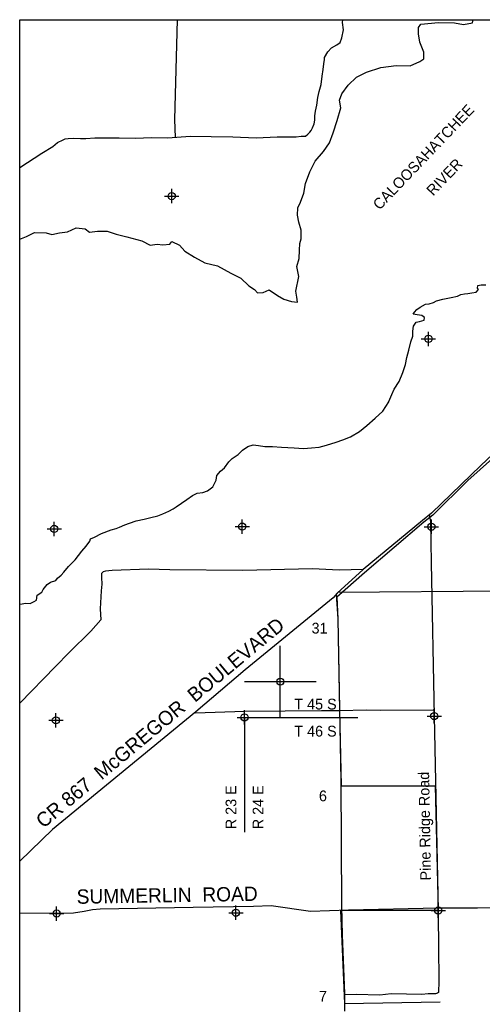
# Model space of a CAD drawing. Extents: x 182457 to 246457, y 768437 to 811090.
# Tile 4 of 7: x 182457 to 195366, y 783598 to 811090. Entities that reach past the tile are written whole.
import ezdxf
from ezdxf.enums import TextEntityAlignment as Align

# ---------------------------------------------------------------- set-up
doc = ezdxf.new("R2010")
doc.units = 0
doc.header["$LTSCALE"] = 1000
doc.header["$PDMODE"] = 34
doc.header["$PDSIZE"] = 200
doc.layers.get('0').update_dxf_attribs({"linetype": 'CONTINUOUS'})
for name, color, linetype in [('BORDER', 1, 'CONTINUOUS'), ('MAJROADS', 9, 'CONTINUOUS'), ('SEC', 2, 'CONTINUOUS'), ('TEXT', 7, 'CONTINUOUS'), ('WATER', 4, 'CONTINUOUS'), ('WSHEDS', 3, 'CONTINUOUS')]:
    doc.layers.add(name, color=color, linetype=linetype)

# ---------------------------------------------------------------- blocks, each defined once
blk = doc.blocks.new('TICK')
at = {"color": 0}
for points in [[(500, 0), (500, 1000)], [(0, 500), (1000, 500)]]:
    blk.add_lwpolyline(points, dxfattribs=at)
blk.add_point((500, 500), dxfattribs=at)

msp = doc.modelspace()

# ---------------------------------------------------------------- linework, layer by layer
at = {"color": 0}
for p, q in [((188729.737349, 791607.623343), (188729.737349, 788401.707984)), ((188729.737353, 791607.623372), (191894.281738, 791607.623281))]:
    msp.add_line(p, q, dxfattribs=at)
at = {"layer": 'BORDER', "color": 0}
msp.add_lwpolyline([(182457.191743, 769090.417012), (182457.191743, 811090.375012), (246457.127743, 811090.375012), (246457.127743, 769090.417012)], close=True, dxfattribs=at)
at = {"layer": 'MAJROADS', "color": 0}
for p, q in [((196258.044541, 799528.545548), (195329.786796, 798647.160008)), ((195329.786796, 798647.160008), (193945.655638, 797308.26162)), ((193945.655638, 797308.26162), (193692.797974, 797109.017623)), ((193692.797974, 797109.017623), (192040.287545, 795738.581366)), ((192040.287545, 795738.581366), (191314.73639, 795073.569062)), ((197887.045622, 795146.088345), (191336.645216, 795093.64985)), ((191204.880308, 794948.68603), (188751.592111, 792938.931326)), ((191314.73639, 795073.569062), (191204.880308, 794948.68603)), ((188751.592111, 792938.931326), (187368.697593, 791767.615403)), ((187368.697593, 791767.615403), (187368.697593, 791767.615403))]:
    msp.add_line(p, q, dxfattribs=at)
for points in [[(186848.418403, 811090.375012), (186780.144741, 808304.763974)], [(191465.857349, 811010.414071), (191471.295954, 811090.375012)], [(182457.191743, 806962.469001), (183076.100813, 807360.170828), (183379.171384, 807550.66471), (183514.041171, 807658.604), (183665.421877, 807732.903132), (183724.323068, 807765.986801), (183808.176132, 807773.747604), (183950.683058, 807781.075584), (184151.720183, 807771.212492), (184302.544401, 807770.099516), (184554.103593, 807793.381926), (184864.131152, 807791.094142), (185232.812573, 807788.373534), (185693.664349, 807784.972774), (186121.123296, 807798.577588), (186581.975073, 807795.176828), (187219.159428, 807840.752335), (187797.257098, 807828.106804), (188408.87126, 807815.213945), (189053.940082, 807793.694634), (189640.726035, 807822.882887), (190168.610797, 807818.987471), (190311.179555, 807834.694573), (190428.48728, 807833.828925), (190495.95309, 807891.988132), (190555.039776, 807950.20917), (190588.927261, 808000.236581), (190631.317533, 808066.960407), (190674.078797, 808183.958972), (190691.579028, 808284.384786), (190692.444676, 808401.692511), (190710.192234, 808535.634818), (190753.32449, 808702.908123), (190780.069492, 808920.57983), (190814.822625, 809087.914966), (190866.5195, 809280.263808), (190901.767289, 809514.63193), (190928.264962, 809698.787144), (190946.198017, 809857.866821), (190963.821911, 809975.050882), (190964.254735, 810033.704744), (191057.599899, 810192.227933), (191158.953193, 810300.414551), (191310.457563, 810391.47193), (191403.122574, 810457.824764), (191445.94567, 810583.202452), (191489.51075, 810809.129618), (191465.857349, 811010.414071)], [(186780.144741, 808304.763974), (186792.974228, 807801.745475)], [(193880.75706, 797273.936738), (193917.6953, 797082.857599), (193942.477532, 795926.387552), (194025.160603, 791645.95271), (194138.167806, 786216.068648), (194145.280983, 785057.472562), (194157.102666, 784403.832084), (194155.267827, 784160.858954), (194145.750577, 784010.111315), (194145.117874, 783926.327477), (194119.856182, 783909.760521), (194061.080955, 783893.446645), (193859.999743, 783894.965133), (193675.485488, 783871.221928), (192821.016881, 783894.432268), (192502.321944, 783854.944621), (191848.871278, 783868.258089), (191522.051039, 783862.347248)], [(192040.287545, 795738.581366), (191367.419759, 795719.614449), (190630.348698, 795758.792992), (188686.032146, 795715.073203), (186650.000045, 795730.712495), (186055.174367, 795743.660733), (185041.025887, 795709.554535), (184940.416733, 795701.948113), (184848.186312, 795694.277332), (184789.342104, 795669.591648), (184738.74791, 795628.084138), (184738.361755, 795577.811741), (184737.846881, 795510.781877), (184744.809711, 795326.385394), (184735.015075, 795142.117629), (184706.017322, 794639.586731), (184720.457856, 794337.823627), (184441.449659, 794013.176898), (183841.990117, 793422.856366), (183453.543519, 793032.016443), (182457.191743, 792006.553945)], [(191290.284497, 795045.772453), (191333.220462, 794362.48681), (191416.351865, 789837.273769), (191440.238446, 786343.108099), (191459.236377, 785530.215059), (191522.36739, 783904.239167), (191518.634442, 783409.914522)], [(187353.603412, 791734.166), (188741.442835, 791784.611816), (189864.272806, 791792.890362), (190878.183787, 791801.991421), (191380.886816, 791798.195202), (192135.13117, 791817.636025), (192512.158441, 791814.788861), (193995.258916, 791820.346783)], [(187368.697593, 791767.615403), (183372.83491, 788474.529913), (182457.191743, 787590.608893)], [(195586.588097, 786294.620156), (195230.755626, 786284.539653), (194134.952591, 786284.924745), (191628.870818, 786225.31135), (190570.094631, 786190.683649), (189474.654793, 786346.052112), (188985.652249, 786329.735058), (187296.028255, 786296.585722), (184704.86081, 786256.817609), (184486.523218, 786235.500511), (184255.021938, 786185.836868), (183960.243169, 786147.235895), (182457.191743, 786135.101743)]]:
    msp.add_lwpolyline(points, dxfattribs=at)
at = {"layer": 'SEC', "color": 0}
for p in [(186699.380863, 806163.790539), (193864.401435, 802178.605493), (183421.164917, 796872.9593), (188666.454833, 796936.695883), (193944.894537, 796933.224765), (188729.737353, 791607.623372), (194025.160607, 791645.952739), (183467.600106, 791527.221083), (183488.62808, 786131.349527), (188490.721439, 786154.511591), (194138.167811, 786216.068677)]:
    msp.add_point(p, dxfattribs=at)
at = {"layer": 'WATER', "color": 0}
for points in [[(182457.191743, 804961.262973), (182645.27562, 805037.76762), (182872.163348, 805145.132392), (183198.773622, 805134.554793), (183349.260631, 805091.658354), (183567.377143, 805140.447087), (183793.700377, 805164.05116), (184029.020625, 805279.735553), (184280.133371, 805252.913859), (184405.153474, 805159.930349), (184631.476708, 805183.534423), (184899.510942, 805181.72804), (185150.284991, 805104.649928), (185451.31546, 805027.233119), (185869.385108, 804915.521737), (186094.7487, 804796.732624), (186295.943725, 804820.506047), (186454.976152, 804802.681367), (186647.738657, 804818.135169), (186698.559571, 804901.55717), (186915.603543, 804791.200577), (187065.30026, 804631.03916), (187332.205505, 804461.71138), (187624.295409, 804300.590322), (187975.525847, 804214.458746), (188351.094201, 804010.892845), (188626.601314, 803875.012895), (188851.287513, 803655.710944), (189009.755446, 803554.125566), (189092.8952, 803461.424304), (189252.153426, 803477.103903), (189420.126418, 803542.983473), (189653.640282, 803390.633631), (189828.860355, 803288.935354), (190037.810505, 803220.515559), (190205.219002, 803202.63443), (190189.426504, 803345.140516), (190165.427284, 803512.831261), (190243.577936, 803922.750637), (190195.184349, 804199.499638), (190255.340974, 804425.258377), (190265.241179, 804651.355812), (190274.915587, 804843.948969), (190309.266608, 804969.364218), (190310.903643, 805212.270243), (190245.41922, 805438.875724), (190204.837208, 805631.807577), (190214.568065, 805832.776803), (190291.081683, 805999.790155), (190384.855486, 806242.075235), (190428.598667, 806518.203292), (190556.441244, 806844.023273), (190700.810162, 807136.226076), (190937.202949, 807411.055795), (191097.985311, 807652.88928), (191208.737051, 807928.565741), (191311.564317, 808271.30721), (191414.504482, 808630.800819), (191382.411439, 808840.428362), (191450.661886, 809024.250303), (191619.763867, 809257.651268), (191855.817958, 809482.224568), (192133.187903, 809622.754923), (192536.142446, 809754.062466), (192963.717153, 809809.816032), (193348.959916, 809798.843286), (193626.216962, 809922.621501), (193735.613915, 809997.272287), (193736.855803, 810181.545823), (193621.453658, 810458.746419), (193589.529964, 810693.502172), (193582.339333, 810869.456088), (193650.025285, 810969.51733), (194144.552101, 811016.44323), (194588.427352, 811005.075339), (194839.37075, 810953.125436), (195090.991541, 811001.688371), (195113.799322, 811090.375012)], [(182457.191743, 794757.445563), (182468.742004, 794769.984024), (182628.038019, 794802.426454), (182745.141362, 794784.910066), (182862.740729, 794842.745258), (182929.995481, 794884.166337), (182947.677211, 795026.386874), (183073.814317, 795109.284146), (183107.799933, 795184.415272), (183225.895324, 795317.602046), (183318.432611, 795383.974978), (183461.094058, 795433.272431), (183511.769356, 795499.920931), (183612.789268, 795582.983545), (183688.691987, 795666.2115), (183815.325117, 795824.460353), (184000.730374, 796007.440604), (184194.893825, 796248.972526), (184313.04433, 796390.531698), (184414.450039, 796532.201097), (184431.635745, 796599.070052), (184540.752487, 796640.215563), (184742.351402, 796739.361607), (185010.984614, 796846.439139), (185153.535833, 796878.991796), (185245.907779, 796920.247534), (185388.679453, 796986.289783), (185522.968502, 797035.64235), (185707.547053, 797093.036632), (185933.932479, 797141.782948), (186118.455915, 797190.804832), (186311.351749, 797239.771602), (186454.013196, 797289.069056), (186621.957178, 797363.318361), (186739.611659, 797429.525951), (186823.721434, 797487.581599), (186975.141076, 797595.430724), (187118.133205, 797694.962564), (187277.925245, 797802.756575), (187412.324521, 797868.853938), (187571.510309, 797884.551572), (187697.42696, 797933.959253), (187848.901715, 798050.180775), (187942.210595, 798233.767278), (187959.782097, 798359.243019), (188061.077579, 798484.167622), (188170.525003, 798575.547519), (188288.840849, 798742.223885), (188381.598592, 798842.086408), (188549.763029, 798949.825305), (188676.175704, 799074.584567), (188819.167833, 799174.116407), (188970.146564, 799214.986349), (189120.739499, 799197.249505), (189296.394514, 799170.974922), (189514.076859, 799169.541964), (189765.138568, 799151.143755), (190116.724166, 799140.456578), (190376.10316, 799113.630857), (190602.323245, 799137.259979), (190811.74342, 799152.626931), (191021.439164, 799209.855871), (191289.907034, 799291.81621), (191474.540698, 799357.58289), (191684.401783, 799439.929024), (191936.565768, 799588.978773), (192147.033105, 799763.421285), (192374.410579, 799962.870762), (192593.415655, 800162.375354), (192754.199742, 800420.872527), (192754.254856, 800429.244925), (192839.301566, 800629.631336), (192907.217683, 800771.52119), (193042.609008, 800988.321715), (193153.103594, 801238.777173), (193221.570849, 801464.391006), (193264.700455, 801656.680589), (193316.312687, 801865.659854), (193376.407544, 802091.328801), (193427.689094, 802250.073678), (193428.626028, 802392.404443), (193446.307758, 802534.624979), (193522.375818, 802642.970128), (193614.637536, 802667.48107), (193740.44396, 802700.143955), (193749.312382, 802775.440422), (193682.718995, 802834.488118), (193548.870856, 802852.114734), (193440.139911, 802869.576009), (193474.015299, 802927.962339), (193541.435392, 802994.500612), (193633.972679, 803060.873544), (193785.226979, 803143.605475), (193885.805982, 803159.688905), (194003.240007, 803192.406904), (194087.294669, 803242.090154), (194263.390594, 803282.794754), (194498.148418, 803331.485955), (194674.244343, 803372.190556), (194766.616288, 803413.446294), (194867.250404, 803437.902122), (194959.401895, 803445.668268), (195076.725693, 803461.641471), (195194.104605, 803485.987072), (195261.524699, 803552.525345), (195236.683074, 803594.552676), (195245.551496, 803669.849143), (195337.7581, 803685.987687), (195463.344069, 803685.160981)]]:
    msp.add_lwpolyline(points, dxfattribs=at)
at = {"layer": 'WSHEDS', "color": 0}
for p, q in [((196119.164991, 799266.232523), (194966.640131, 798225.519776)), ((194966.640131, 798225.519776), (193986.133907, 797253.614484)), ((193736.706885, 797055.793053), (192076.727049, 795645.240239)), ((193986.133907, 797253.614484), (193736.706885, 797055.793053)), ((192076.727049, 795645.240239), (191311.24412, 794965.766627)), ((191311.24412, 794965.766627), (191333.220462, 794362.48681)), ((191333.220462, 794362.48681), (191380.328257, 791798.19942)), ((191380.328257, 791798.19942), (191428.765258, 789694.310967)), ((191428.765258, 789694.310967), (194052.178713, 789694.310967)), ((194052.178713, 789694.310967), (194138.167811, 786216.068677)), ((191409.569549, 786216.068677), (191524.743799, 783622.068603)), ((194138.167811, 786216.068677), (191409.569549, 786216.068677)), ((191524.743799, 783622.068603), (194186.54867, 783666.858589))]:
    msp.add_line(p, q, dxfattribs=at)

# ---------------------------------------------------------------- block references
at = {"color": 0, "xscale": 2, "yscale": 2, "zscale": 2}
msp.add_blockref('TICK', (188729.737349, 791607.623343), dxfattribs=at)

# ---------------------------------------------------------------- texts
at = {"layer": 'MAJROADS', "color": 0}
for s, height, rotation, p in [('CR 867  McGREGOR  BOULEVARD', 400, 39.735805, (183118.813069, 788496.009584)), ('Pine Ridge Road', 300, 91.044386, (193936.395482, 787059.767317)), ('SUMMERLIN  ROAD', 400, 0.957074, (184049.546564, 786403.370833))]:
    msp.add_text(s, height=height, rotation=rotation, dxfattribs=at).set_placement(p)
at = {"layer": 'TEXT', "color": 0}
for s, p in [('31', (190824.2871, 793950.739518)), ('6', (190919.075924, 789267.091824)), ('7', (190919.075924, 783671.436655))]:
    msp.add_text(s, height=300, dxfattribs=at).set_placement(p, align=Align.CENTER)
for s, p in [('T 45 S', (190120.429663, 791829.661096)), ('T 46 S', (190120.429663, 791074.305667))]:
    msp.add_text(s, height=300, dxfattribs=at).set_placement(p)
for s, p in [('R 23 E', (188502.521672, 788486.589745)), ('R 24 E', (189257.877102, 788486.589745))]:
    msp.add_text(s, height=300, rotation=90, dxfattribs=at).set_placement(p)
at = {"layer": 'WATER', "color": 0}
for s, p in [('CALOOSAHATCHEE', (193831.281247, 807153.137154)), ('RIVER', (194417.109561, 806594.447629))]:
    msp.add_text(s, height=300, rotation=46.358342, dxfattribs=at).set_placement(p, align=Align.CENTER)

doc.saveas('drawing.dxf')
